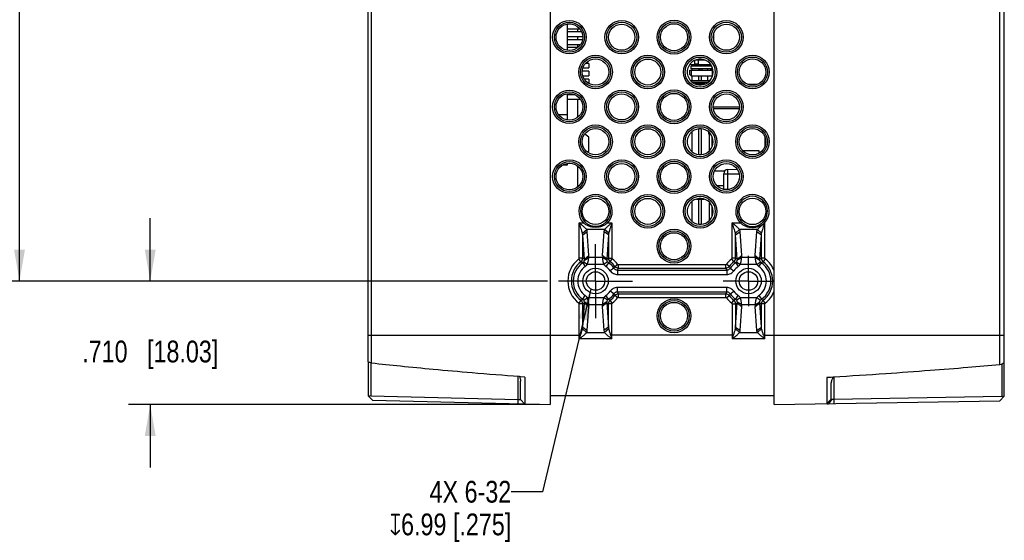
# Model space of a CAD drawing. Header units: inches. Extents: x 0 to 34, y 0 to 22.
# Tile 3 of 121: x 4.8 to 10.4, y 3.6 to 6.6. Entities that reach past the tile are written whole.
import ezdxf

# ---------------------------------------------------------------- set-up
doc = ezdxf.new("R2010")
doc.units = ezdxf.units.IN
doc.header["$LTSCALE"] = 1.87
doc.header["$MEASUREMENT"] = 0
doc.linetypes.add('CENTER', pattern=[0.6, 0.375, -0.075, 0.075, -0.075])
doc.layers.get('0').update_dxf_attribs({"linetype": 'CONTINUOUS'})
for name, color, linetype in [('02___PRT_ALL_AXES', 7, 'CONTINUOUS'), ('5_ALL_CURVES', 7, 'CONTINUOUS'), ('DEFAULT_1', 7, 'CENTER'), ('DETAIL', 7, 'CONTINUOUS'), ('DIMENSIONS', 7, 'CONTINUOUS')]:
    doc.layers.add(name, color=color, linetype=linetype)
doc.styles.get("Standard").update_dxf_attribs({"font": 'txt', "width": 0.8})
doc.dimstyles.new('DIMSTYLE_1', dxfattribs={"dimtxt": 0.125, "dimasz": 0.18, "dimexe": 0.125, "dimexo": 0.0625, "dimgap": 0.0625, "dimtad": 0, "dimtih": 1, "dimtoh": 1, "dimdec": 3, "dimzin": 4, "dimdsep": 46, "dimtxsty": 'STANDARD', "dimblk": '_FILLED', "dimblk1": '_FILLED', "dimblk2": '_FILLED', "dimcen": 0.09, "dimadec": 0, "dimazin": 0, "dimtp": 0.001, "dimtm": 0.001, "dimtfac": 1, "dimtdec": 3, "dimtofl": 0, "dimtmove": 0, "dimatfit": 3, "dimldrblk": '_FILLED', "dimfxl": 1, "dimtolj": 1, "dimtzin": 4, "dimarcsym": 0})
doc.dimstyles.get("Standard").update_dxf_attribs({"dimtxt": 0.125, "dimasz": 0.18, "dimexe": 0.125, "dimexo": 0.0625, "dimgap": 0.09, "dimtad": 0, "dimtih": 1, "dimtoh": 1, "dimdec": 3, "dimzin": 4, "dimdsep": 46, "dimtxsty": 'STANDARD', "dimblk": '_FILLED', "dimblk1": '_FILLED', "dimblk2": '_FILLED', "dimcen": 0.09, "dimadec": 0, "dimazin": 0, "dimtol": 1, "dimtp": 0.01, "dimtm": 0.01, "dimtfac": 1, "dimtdec": 3, "dimtofl": 0, "dimtmove": 0, "dimatfit": 3, "dimldrblk": '_FILLED', "dimfxl": 1, "dimtolj": 1, "dimtzin": 4, "dimarcsym": 0})

# ---------------------------------------------------------------- blocks, each defined once
blk = doc.blocks.new('_FILLED')
at = {"color": 0, "linetype": 'BYBLOCK'}
blk.add_solid([(0, 0), (-1, 0.174), (-1, -0.174)], dxfattribs=at)
blk = doc.blocks.new('*D9')
at = {"layer": 'DIMENSIONS', "color": 2, "linetype": 'CONTINUOUS'}
for p, q in [((7.9171, 10.337), (4.6747, 10.337)), ((4.7997, 10.337), (4.7997, 7.862)), ((4.7997, 5.137), (4.7997, 7.612)), ((7.8297, 5.137), (4.6747, 5.137))]:
    blk.add_line(p, q, dxfattribs=at)
at = {"layer": 'DIMENSIONS', "color": 2, "linetype": 'CONTINUOUS', "xscale": 0.18, "yscale": 0.18, "zscale": 0.18}
for p, rotation in [((4.7997, 10.337), 90), ((4.7997, 5.137), 270)]:
    blk.add_blockref('_FILLED', p, dxfattribs=dict(at, rotation=rotation))
at = {"layer": 'DIMENSIONS', "color": 2, "linetype": 'CONTINUOUS', "insert": (4.7997, 7.7995), "char_height": 0.125, "width": 1.425, "attachment_point": 2, "line_spacing_factor": 0.9}
blk.add_mtext('5.200{\\Ftxt.shx;\\W1.000000;\\H0.125000; }[132.08]', dxfattribs=at)
blk = doc.blocks.new('*D10')
at = {"layer": 'DIMENSIONS', "color": 2, "linetype": 'CONTINUOUS'}
for p, q in [((5.5497, 5.137), (5.5497, 5.497)), ((7.8297, 5.137), (5.4247, 5.137)), ((7.7822, 4.427), (5.4247, 4.427)), ((5.5497, 4.427), (5.5497, 4.067))]:
    blk.add_line(p, q, dxfattribs=at)
at = {"layer": 'DIMENSIONS', "color": 2, "linetype": 'CONTINUOUS', "xscale": 0.18, "yscale": 0.18, "zscale": 0.18}
for p, rotation in [((5.5497, 5.137), 270), ((5.5497, 4.427), 90)]:
    blk.add_blockref('_FILLED', p, dxfattribs=dict(at, rotation=rotation))
at = {"layer": 'DIMENSIONS', "color": 2, "linetype": 'CONTINUOUS', "insert": (5.5497, 4.7948), "char_height": 0.125, "width": 1.225, "attachment_point": 2, "line_spacing_factor": 0.9}
blk.add_mtext('.710{\\Ftxt.shx;\\W1.000000;\\H0.125000; }[18.03]', dxfattribs=at)

msp = doc.modelspace()

# ---------------------------------------------------------------- linework, layer by layer
at = {"color": 7, "linetype": 'CONTINUOUS'}
for p, q in [((7.8447, 11.277), (7.8447, 4.427)), ((9.1297, 4.427), (9.1297, 11.277)), ((10.4497, 4.4751), (10.4497, 11.229)), ((6.7997, 4.6736), (6.7997, 11.0305)), ((6.8193, 4.6649), (6.8193, 11.0391)), ((10.4247, 4.6563), (10.4247, 11.0478)), ((7.964, 6.612), (7.9411, 6.612)), ((7.9411, 6.6114), (7.9411, 6.4627)), ((7.9411, 6.586), (8.0119, 6.586)), ((8.0238, 6.567), (7.9411, 6.567)), ((8.0031, 6.567), (8.0031, 6.586)), ((8.7837, 6.5171), (8.7837, 6.557)), ((7.9411, 6.541), (8.0299, 6.541)), ((8.0292, 6.522), (7.9411, 6.522)), ((8.0031, 6.522), (8.0031, 6.541)), ((7.9411, 6.496), (8.0185, 6.496)), ((8.0014, 6.477), (7.9411, 6.477)), ((8.0031, 6.478), (8.0031, 6.496)), ((8.0661, 6.387), (8.0487, 6.387)), ((8.0661, 6.387), (8.0661, 6.361)), ((8.6747, 6.3831), (8.6747, 6.4037)), ((8.7325, 6.4055), (8.6781, 6.4055)), ((8.6947, 6.3831), (8.6947, 6.4055)), ((8.0661, 6.342), (8.0296, 6.342)), ((8.0336, 6.361), (8.0661, 6.361)), ((8.0661, 6.342), (8.0661, 6.316)), ((8.7662, 6.378), (8.6447, 6.378)), ((8.6447, 6.348), (8.7697, 6.348)), ((8.6447, 6.323), (8.6447, 6.348)), ((8.7707, 6.3705), (8.6537, 6.3705)), ((8.6537, 6.3555), (8.6537, 6.3705)), ((8.7762, 6.3555), (8.6537, 6.3555)), ((8.6547, 6.3297), (8.6547, 6.348)), ((8.6547, 6.313), (8.6547, 6.3297)), ((8.6591, 6.3705), (8.6591, 6.378)), ((8.6591, 6.348), (8.6591, 6.3555)), ((8.6947, 6.3831), (8.6747, 6.3831)), ((8.6975, 6.3705), (8.6975, 6.378)), ((8.6975, 6.348), (8.6975, 6.3555)), ((8.7047, 6.348), (8.7047, 6.3555)), ((8.7117, 6.3705), (8.7117, 6.378)), ((8.7147, 6.3555), (8.7147, 6.348)), ((8.721, 6.3723), (8.7171, 6.3706)), ((8.7394, 6.378), (8.7282, 6.3762)), ((8.7467, 6.3779), (8.7378, 6.3764)), ((8.7497, 6.3705), (8.7497, 6.378)), ((8.7497, 6.348), (8.7497, 6.3555)), ((8.7638, 6.378), (8.7638, 6.3705)), ((8.7638, 6.3555), (8.7638, 6.348)), ((8.7697, 6.3733), (8.7697, 6.3705)), ((8.7697, 6.3555), (8.7697, 6.348)), ((8.0325, 6.316), (8.0661, 6.316)), ((8.0661, 6.297), (8.0403, 6.297)), ((8.0661, 6.297), (8.0661, 6.271)), ((8.6447, 6.323), (8.6547, 6.313)), ((8.6507, 6.288), (8.7595, 6.288)), ((8.7742, 6.313), (8.6548, 6.313)), ((8.6591, 6.288), (8.6591, 6.313)), ((8.7474, 6.277), (8.6627, 6.277)), ((8.6975, 6.288), (8.6975, 6.313)), ((8.7117, 6.288), (8.7117, 6.313)), ((8.7497, 6.288), (8.7497, 6.313)), ((8.7343, 6.2695), (8.6763, 6.2695)), ((8.6975, 6.2629), (8.6975, 6.2695)), ((8.7117, 6.2629), (8.7117, 6.2695)), ((9.0325, 6.266), (8.9778, 6.266)), ((7.9411, 6.2114), (7.9411, 6.0627)), ((7.9842, 6.207), (7.9411, 6.207)), ((7.9411, 6.181), (8.016, 6.181)), ((8.0031, 6.078), (8.0031, 6.181)), ((8.7812, 6.137), (8.9294, 6.137)), ((8.7812, 6.127), (8.9294, 6.127)), ((7.8918, 6.094), (7.9411, 6.094)), ((8.6591, 5.879), (8.6591, 5.9951)), ((8.6975, 5.8629), (8.6975, 6.0112)), ((8.7117, 5.8629), (8.7117, 6.0112)), ((8.7541, 5.9798), (8.7541, 5.9925)), ((8.0661, 5.9635), (8.0424, 5.9795)), ((8.0661, 5.8825), (8.0661, 5.9635)), ((8.7648, 5.9798), (8.7541, 5.9798)), ((8.7587, 5.8872), (8.7587, 5.9798)), ((8.7737, 5.9118), (8.7737, 5.9623)), ((9.0757, 5.9633), (9.0757, 5.9108)), ((8.0661, 5.8825), (8.0583, 5.8773)), ((8.9498, 5.8861), (9.0415, 5.8861)), ((9.0415, 5.8861), (9.0415, 5.8711)), ((7.9411, 5.802), (7.916, 5.802)), ((7.9411, 5.8114), (7.9411, 5.802)), ((8.0031, 5.678), (8.0031, 5.796)), ((8.845, 5.768), (8.7877, 5.768)), ((8.8639, 5.7782), (8.916, 5.78)), ((8.8639, 5.6618), (8.8639, 5.7782)), ((8.8397, 5.6646), (8.8397, 5.7532)), ((8.8397, 5.7524), (8.9285, 5.7524)), ((8.8013, 5.6861), (8.8397, 5.6861)), ((8.6591, 5.479), (8.6591, 5.5951)), ((8.6829, 5.6074), (8.7273, 5.6074)), ((8.6975, 5.4629), (8.6975, 5.6074)), ((8.7117, 5.4629), (8.7117, 5.6074)), ((8.7587, 5.4872), (8.7587, 5.5869)), ((8.7737, 5.5118), (8.7737, 5.568)), ((8.0108, 5.4718), (8.034, 5.4718)), ((8.0108, 5.2678), (8.0108, 5.4718)), ((8.0295, 5.4115), (8.0537, 5.432)), ((8.034, 5.4718), (8.0413, 5.4786)), ((8.1558, 5.432), (8.0537, 5.432)), ((8.18, 5.4115), (8.1558, 5.432)), ((8.1755, 5.4718), (8.1682, 5.4786)), ((8.1755, 5.4718), (8.1987, 5.4718)), ((8.1987, 5.4718), (8.1987, 5.2678)), ((8.8883, 5.4718), (8.934, 5.4718)), ((8.8883, 5.2678), (8.8883, 5.4718)), ((8.907, 5.4115), (8.9312, 5.432)), ((9.0333, 5.432), (8.9312, 5.432)), ((8.9413, 5.4786), (8.934, 5.4718)), ((9.0333, 5.432), (9.0575, 5.4115)), ((9.0689, 5.4793), (9.0762, 5.4727)), ((9.0762, 5.2678), (9.0762, 5.4727)), ((8.0307, 5.4013), (8.0565, 5.4218)), ((8.0403, 5.2629), (8.0307, 5.4013)), ((8.0307, 5.2678), (8.0307, 5.4013)), ((8.066, 5.2835), (8.0565, 5.4218)), ((8.153, 5.4218), (8.1434, 5.2835)), ((8.1787, 5.4013), (8.153, 5.4218)), ((8.1787, 5.4013), (8.1692, 5.2629)), ((8.1787, 5.4013), (8.1787, 5.2678)), ((8.9082, 5.4013), (8.934, 5.4218)), ((8.9178, 5.2629), (8.9082, 5.4013)), ((8.9082, 5.2678), (8.9082, 5.4013)), ((8.9435, 5.2835), (8.934, 5.4218)), ((9.0209, 5.2835), (9.0305, 5.4218)), ((9.0305, 5.4218), (9.0562, 5.4013)), ((9.0467, 5.2629), (9.0562, 5.4013)), ((9.0562, 5.2678), (9.0562, 5.4013)), ((8.0208, 5.2479), (8.0088, 5.2638)), ((8.0307, 5.2678), (8.0108, 5.2678)), ((8.0403, 5.2629), (8.066, 5.2835)), ((8.0405, 5.2571), (8.0656, 5.2721)), ((8.1439, 5.2721), (8.0656, 5.2721)), ((8.1692, 5.2629), (8.1434, 5.2835)), ((8.169, 5.2571), (8.1439, 5.2721)), ((8.1787, 5.2678), (8.1987, 5.2678)), ((8.1886, 5.2479), (8.2007, 5.2638)), ((8.8983, 5.2479), (8.8863, 5.2638)), ((8.9082, 5.2678), (8.8883, 5.2678)), ((8.9178, 5.2629), (8.9435, 5.2835)), ((8.918, 5.2571), (8.9431, 5.2721)), ((9.0214, 5.2721), (8.9431, 5.2721)), ((9.0209, 5.2835), (9.0467, 5.2629)), ((9.0214, 5.2721), (9.0465, 5.2571)), ((9.0762, 5.2678), (9.0562, 5.2678)), ((9.0782, 5.2638), (9.0661, 5.2479)), ((8.031, 5.2419), (8.0458, 5.2208)), ((8.0367, 5.2475), (8.0575, 5.2322)), ((8.152, 5.2322), (8.0575, 5.2322)), ((8.1728, 5.2475), (8.152, 5.2322)), ((8.1785, 5.2419), (8.1637, 5.2208)), ((8.2096, 5.2108), (8.1885, 5.196)), ((8.2156, 5.2209), (8.2315, 5.233)), ((8.23, 5.2002), (8.857, 5.2002)), ((8.23, 5.2002), (8.23, 5.1745)), ((8.2355, 5.231), (8.8515, 5.231)), ((8.2355, 5.2111), (8.2355, 5.231)), ((8.2355, 5.2111), (8.8515, 5.2111)), ((8.8515, 5.2111), (8.8515, 5.231)), ((8.8714, 5.2209), (8.8555, 5.233)), ((8.857, 5.2002), (8.857, 5.1745)), ((8.8774, 5.2108), (8.8985, 5.196)), ((8.9085, 5.2419), (8.9233, 5.2208)), ((8.9142, 5.2475), (8.935, 5.2322)), ((9.0295, 5.2322), (8.935, 5.2322)), ((9.0295, 5.2322), (9.0503, 5.2475)), ((9.0412, 5.2208), (9.056, 5.2419)), ((8.23, 5.1745), (8.857, 5.1745)), ((8.857, 5.0996), (8.23, 5.0996)), ((8.23, 5.0739), (8.23, 5.0996)), ((8.857, 5.0739), (8.857, 5.0996)), ((8.031, 5.0322), (8.0458, 5.0533)), ((8.0367, 5.0266), (8.0575, 5.0418)), ((8.0575, 5.0418), (8.152, 5.0418)), ((8.1728, 5.0266), (8.152, 5.0418)), ((8.1785, 5.0322), (8.1637, 5.0533)), ((8.2096, 5.0633), (8.1885, 5.0781)), ((8.2315, 5.0411), (8.2156, 5.0531)), ((8.857, 5.0739), (8.23, 5.0739)), ((8.2355, 5.063), (8.8515, 5.063)), ((8.2355, 5.0431), (8.2355, 5.063)), ((8.2355, 5.0431), (8.8515, 5.0431)), ((8.8515, 5.0431), (8.8515, 5.063)), ((8.8555, 5.0411), (8.8714, 5.0531)), ((8.8774, 5.0633), (8.8985, 5.0781)), ((8.9085, 5.0322), (8.9233, 5.0533)), ((8.9142, 5.0266), (8.935, 5.0418)), ((8.935, 5.0418), (9.0295, 5.0418)), ((9.0295, 5.0418), (9.0503, 5.0266)), ((9.0412, 5.0533), (9.056, 5.0322)), ((8.0208, 5.0262), (8.0088, 5.0103)), ((8.0307, 5.0063), (8.0108, 5.0063)), ((8.0108, 4.827), (8.0108, 5.0063)), ((8.0307, 4.8728), (8.0403, 5.0111)), ((8.0307, 4.8728), (8.0307, 5.0063)), ((8.0403, 5.0111), (8.066, 4.9906)), ((8.0405, 5.017), (8.0656, 5.002)), ((8.0565, 4.8523), (8.066, 4.9906)), ((8.0656, 5.002), (8.1439, 5.002)), ((8.1692, 5.0111), (8.1434, 4.9906)), ((8.1434, 4.9906), (8.153, 4.8523)), ((8.169, 5.017), (8.1439, 5.002)), ((8.1692, 5.0111), (8.1787, 4.8728)), ((8.1987, 5.0063), (8.1787, 5.0063)), ((8.1787, 4.8728), (8.1787, 5.0063)), ((8.2007, 5.0103), (8.1886, 5.0262)), ((8.1987, 4.827), (8.1987, 5.0063)), ((8.8863, 5.0103), (8.8983, 5.0262)), ((8.8883, 5.0063), (8.9082, 5.0063)), ((8.8883, 5.0063), (8.8883, 4.827)), ((8.9082, 4.8728), (8.9178, 5.0111)), ((8.9082, 5.0063), (8.9082, 4.8728)), ((8.9178, 5.0111), (8.9435, 4.9906)), ((8.918, 5.017), (8.9431, 5.002)), ((8.934, 4.8523), (8.9435, 4.9906)), ((8.9431, 5.002), (9.0214, 5.002)), ((9.0209, 4.9906), (9.0467, 5.0111)), ((9.0305, 4.8523), (9.0209, 4.9906)), ((9.0214, 5.002), (9.0465, 5.017)), ((9.0562, 4.8728), (9.0467, 5.0111)), ((9.0762, 5.0063), (9.0562, 5.0063)), ((9.0562, 4.8728), (9.0562, 5.0063)), ((9.0782, 5.0103), (9.0661, 5.0262)), ((9.0762, 4.827), (9.0762, 5.0063)), ((8.0294, 4.862), (8.0534, 4.8414)), ((8.0307, 4.8728), (8.0565, 4.8523)), ((8.1787, 4.8728), (8.153, 4.8523)), ((8.1801, 4.862), (8.1561, 4.8414)), ((8.9069, 4.862), (8.9309, 4.8414)), ((8.9082, 4.8728), (8.934, 4.8523)), ((9.0305, 4.8523), (9.0562, 4.8728)), ((9.0336, 4.8414), (9.0576, 4.862)), ((6.7997, 4.827), (8.0185, 4.827)), ((8.0107, 4.8048), (8.0108, 4.827)), ((8.0139, 4.8094), (8.0107, 4.8048)), ((8.1988, 4.8048), (8.0107, 4.8048)), ((8.0534, 4.8414), (8.1561, 4.8414)), ((8.896, 4.827), (8.191, 4.827)), ((8.1988, 4.8048), (8.1956, 4.8094)), ((8.1988, 4.8048), (8.1987, 4.827)), ((8.8883, 4.827), (8.8882, 4.8048)), ((8.8914, 4.8094), (8.8882, 4.8048)), ((9.0763, 4.8048), (8.8882, 4.8048)), ((8.9309, 4.8414), (9.0336, 4.8414)), ((9.0685, 4.827), (10.4497, 4.827)), ((9.0763, 4.8048), (9.0731, 4.8094)), ((9.0763, 4.8048), (9.0762, 4.827)), ((6.7997, 4.6715), (6.7997, 4.4776)), ((6.8144, 4.6666), (6.8144, 4.4778)), ((10.4351, 4.6597), (10.4351, 4.4753)), ((7.6601, 4.4316), (7.6601, 4.5885)), ((7.6747, 4.5874), (7.668, 4.5879)), ((7.6997, 4.5855), (7.6747, 4.5874)), ((7.6997, 4.5855), (7.6997, 4.4306)), ((9.4572, 4.5837), (9.4322, 4.5821)), ((9.4322, 4.5821), (9.4322, 4.4333)), ((9.4684, 4.5844), (9.4572, 4.5837)), ((9.4719, 4.5847), (9.4719, 4.4585)), ((7.6747, 4.4562), (7.6747, 4.5623)), ((9.4572, 4.4587), (9.4572, 4.551)), ((6.7997, 4.4776), (6.8247, 4.452)), ((6.8144, 4.4778), (7.6601, 4.4572)), ((9.1297, 4.477), (7.8447, 4.477)), ((9.4719, 4.4585), (10.4351, 4.4753)), ((10.4247, 4.4496), (10.4497, 4.4751)), ((6.8247, 4.452), (7.8447, 4.427)), ((7.6601, 4.4572), (7.6747, 4.4562)), ((7.6747, 4.4562), (7.6997, 4.4306)), ((9.1297, 4.427), (10.4247, 4.4496)), ((9.4572, 4.4587), (9.4322, 4.4333)), ((9.4606, 4.4579), (9.4414, 4.4325)), ((9.4606, 4.4579), (9.4675, 4.4582)), ((9.4675, 4.4582), (9.4719, 4.4585)), ((9.4719, 4.4585), (9.4717, 4.433))]:
    msp.add_line(p, q, dxfattribs=at)
for centre, radius in [((7.9547, 6.537), 0.0962), ((7.9547, 6.537), 0.0863), ((8.2547, 6.537), 0.0962), ((8.2547, 6.537), 0.0863), ((8.5547, 6.537), 0.0975), ((8.5547, 6.537), 0.0875), ((8.5547, 6.537), 0.0775), ((8.8547, 6.537), 0.0962), ((8.8547, 6.537), 0.0863), ((8.1047, 6.337), 0.0962), ((8.1047, 6.337), 0.0863), ((8.4047, 6.337), 0.0962), ((8.4047, 6.337), 0.0863), ((8.7047, 6.337), 0.0962), ((8.7047, 6.337), 0.0863), ((9.0047, 6.337), 0.0962), ((9.0047, 6.337), 0.0863), ((7.9547, 6.137), 0.0962), ((7.9547, 6.137), 0.0863), ((8.2547, 6.137), 0.0962), ((8.2547, 6.137), 0.0863), ((8.5547, 6.137), 0.0975), ((8.5547, 6.137), 0.0875), ((8.5547, 6.137), 0.0775), ((8.8547, 6.137), 0.0962), ((8.8547, 6.137), 0.0863), ((8.1047, 5.937), 0.0962), ((8.1047, 5.937), 0.0863), ((8.4047, 5.937), 0.0962), ((8.4047, 5.937), 0.0863), ((8.7047, 5.937), 0.0962), ((8.7047, 5.937), 0.0863), ((9.0047, 5.937), 0.0962), ((9.0047, 5.937), 0.0863), ((7.9547, 5.737), 0.0962), ((7.9547, 5.737), 0.0863), ((8.2547, 5.737), 0.0962), ((8.2547, 5.737), 0.0863), ((8.5547, 5.737), 0.0975), ((8.5547, 5.737), 0.0875), ((8.8547, 5.737), 0.0962), ((8.8547, 5.737), 0.0863), ((8.5547, 5.737), 0.0775), ((8.4047, 5.537), 0.0962), ((8.4047, 5.537), 0.0863), ((8.7047, 5.537), 0.0962), ((8.7047, 5.537), 0.0863), ((8.5547, 5.337), 0.0975), ((8.5547, 5.337), 0.0875), ((8.5547, 5.337), 0.0775), ((8.1047, 5.137), 0.0732), ((8.9822, 5.137), 0.0732), ((8.1047, 5.137), 0.0532), ((8.9822, 5.137), 0.0532), ((8.5547, 4.937), 0.0975), ((8.5547, 4.937), 0.0875), ((8.5547, 4.937), 0.0775)]:
    msp.add_circle(centre, radius, dxfattribs=at)
for centre, radius, start, end in [((8.7256, 6.3292), 0.0454, 108.1718, 108.9907), ((8.7697, 6.363), 0.015, 270, 304.7102), ((8.8647, 5.7532), 0.025, 92, 180), ((8.1047, 5.537), 0.0962, 317.3287, 222.6713), ((8.1047, 5.537), 0.0863, 317.3287, 222.6713), ((9.0047, 5.537), 0.0962, 317.9947, 222.6713), ((9.0047, 5.537), 0.0863, 317.9749, 222.6713), ((8.1047, 5.137), 0.159, 127.1276, 232.8724), ((8.0058, 5.2678), 0.00499, 307.123, 0.0046), ((8.0057, 5.2678), 0.025, 307.1927, 359.9349), ((7.7148, 4.6322), 0.7098, 62.7039, 63.5669), ((8.1973, 5.2798), 0.0539, 176.0341, 188.2172), ((8.4899, 4.6416), 0.6992, 116.4265, 117.3026), ((8.2038, 5.2678), 0.025, 180.0651, 232.8073), ((8.2037, 5.2678), 0.00499, 179.9954, 232.877), ((8.1047, 5.137), 0.159, 37.1276, 52.8724), ((8.9822, 5.137), 0.159, 127.1276, 142.8724), ((8.8833, 5.2678), 0.00499, 307.123, 0.0046), ((8.8832, 5.2678), 0.025, 307.1927, 359.9349), ((8.5923, 4.6322), 0.7098, 62.7039, 63.5669), ((9.3674, 4.6416), 0.6992, 116.4265, 117.3026), ((9.0813, 5.2678), 0.025, 180.0652, 232.8072), ((9.0812, 5.2678), 0.00499, 179.9955, 232.8769), ((8.9822, 5.137), 0.159, 21.5381, 52.8724), ((8.1047, 5.137), 0.139, 127.1276, 232.8724), ((8.1047, 5.137), 0.1282, 125.1393, 234.8607), ((8.1047, 5.137), 0.1024, 125.1393, 234.8607), ((7.7705, 4.8145), 0.5004, 58.6409, 59.9892), ((8.0167, 5.2622), 0.0249, 305.0452, 323.6659), ((8.0166, 5.2623), 0.0507, 305.1327, 323.7), ((8.1929, 5.2623), 0.0507, 216.3, 234.8673), ((8.1047, 5.137), 0.1024, 35.1393, 54.8607), ((8.1928, 5.2622), 0.0249, 216.3341, 234.9548), ((8.4338, 4.8231), 0.4904, 119.997, 121.3729), ((8.1047, 5.137), 0.1282, 35.1393, 54.8607), ((8.1047, 5.137), 0.139, 37.1276, 52.8724), ((7.7822, 5.4712), 0.5004, 328.6409, 329.9892), ((8.2355, 5.2361), 0.025, 217.1927, 269.9349), ((7.6032, 5.5254), 0.7061, 332.5825, 333.5679), ((8.2355, 5.236), 0.00499, 217.123, 270.0046), ((8.8515, 5.236), 0.00499, 269.9954, 322.877), ((8.8515, 5.2361), 0.025, 270.0651, 322.8073), ((9.4732, 5.52), 0.6942, 206.4236, 207.4259), ((8.9822, 5.137), 0.139, 127.1276, 142.8724), ((9.2962, 5.4661), 0.4904, 209.997, 211.3728), ((8.9822, 5.137), 0.1282, 125.1393, 144.8607), ((8.648, 4.8145), 0.5004, 58.6409, 59.9892), ((8.9822, 5.137), 0.1024, 125.1393, 144.8607), ((8.8942, 5.2622), 0.0249, 305.0452, 323.6659), ((8.8941, 5.2623), 0.0507, 305.1327, 323.7), ((9.0704, 5.2623), 0.0507, 216.3, 234.8673), ((8.9822, 5.137), 0.1024, 305.1393, 54.8607), ((9.0703, 5.2622), 0.0249, 216.3341, 234.9548), ((9.3113, 4.8231), 0.4904, 119.997, 121.3729), ((8.9822, 5.137), 0.1282, 305.1393, 54.8607), ((8.9822, 5.137), 0.139, 307.1276, 52.8724), ((7.7756, 5.451), 0.4904, 299.997, 301.3729), ((8.0167, 5.0118), 0.0249, 36.3341, 54.9548), ((8.0166, 5.0118), 0.0507, 36.3, 54.8673), ((8.1929, 5.0118), 0.0507, 125.1327, 143.7), ((8.1047, 5.137), 0.1024, 305.1393, 324.8607), ((8.1928, 5.0118), 0.0249, 125.0452, 143.6659), ((8.1047, 5.137), 0.1282, 305.1393, 324.8607), ((8.4389, 5.4595), 0.5004, 238.6409, 239.9892), ((8.1047, 5.137), 0.139, 307.1276, 322.8724), ((8.1047, 5.137), 0.159, 307.1276, 322.8724), ((7.7908, 4.8079), 0.4904, 29.997, 31.3729), ((8.2355, 5.038), 0.025, 90.0652, 142.8072), ((7.6138, 4.7541), 0.6941, 26.4236, 27.426), ((8.2355, 5.0381), 0.00499, 89.9955, 142.8769), ((9.4838, 4.7487), 0.7061, 152.5825, 153.5679), ((8.8515, 5.038), 0.025, 37.1927, 89.9349), ((8.8515, 5.0381), 0.00499, 37.1231, 90.0045), ((8.9822, 5.137), 0.159, 217.1276, 232.8724), ((9.3047, 4.8028), 0.5004, 148.6409, 149.9892), ((8.9822, 5.137), 0.139, 217.1276, 232.8724), ((8.9822, 5.137), 0.1282, 215.1393, 234.8607), ((8.6531, 5.451), 0.4904, 299.997, 301.3729), ((8.9822, 5.137), 0.1024, 215.1393, 234.8607), ((8.8942, 5.0118), 0.0249, 36.3341, 54.9548), ((8.8941, 5.0118), 0.0507, 36.3, 54.8673), ((9.0704, 5.0118), 0.0507, 125.1327, 143.7), ((9.0703, 5.0118), 0.0249, 125.0452, 143.6659), ((9.3164, 5.4595), 0.5004, 238.6409, 239.9892), ((8.9822, 5.137), 0.159, 307.1276, 338.4587), ((8.0058, 5.0063), 0.00499, 359.9954, 52.877), ((8.0057, 5.0063), 0.025, 0.0651, 52.8073), ((7.7195, 5.6325), 0.6992, 296.4265, 297.3026), ((8.0122, 4.9943), 0.0539, 356.0341, 8.2172), ((8.4947, 5.6419), 0.7097, 242.7039, 243.567), ((8.2038, 5.0063), 0.025, 127.1927, 179.9349), ((8.2037, 5.0063), 0.00499, 127.1231, 180.0045), ((8.8833, 5.0063), 0.00499, 359.9955, 52.8769), ((8.8832, 5.0063), 0.025, 0.0652, 52.8072), ((8.5971, 5.6325), 0.6992, 296.4265, 297.3026), ((8.8897, 4.9943), 0.0539, 356.0341, 8.2172), ((9.0748, 4.9943), 0.0539, 171.7828, 183.9659), ((9.3722, 5.6419), 0.7097, 242.7039, 243.567), ((9.0813, 5.0063), 0.025, 127.1927, 179.9349), ((9.0812, 5.0063), 0.00499, 127.1231, 180.0045), ((6.8917, 4.6736), 0.0919, 180.0116, 181.2895), ((4.9889, -0.7128), 5.6807, 71.2036, 71.4111), ((12.517, -1.6581), 6.652, 108.10566, 108.33232)]:
    msp.add_arc(centre, radius, start, end, dxfattribs=at)
for centre, major_axis, ratio in [((7.9544, 6.537), (0.0767, 0), 0.999988), ((8.2544, 6.537), (0.0752, 0), 0.999988), ((8.8553, 6.537), (0.0752, 0), 0.999973), ((8.1044, 6.337), (0.0759, 0), 0.999988), ((8.4044, 6.337), (0.0745, 0), 0.999988), ((9.0053, 6.337), (0.0763, 0), 0.999973), ((7.9544, 6.137), (0.0767, 0), 0.999988), ((8.2544, 6.137), (0.0752, 0), 0.999988), ((8.8553, 6.137), (0.0752, 0), 0.999973), ((8.1044, 5.937), (0.0759, 0), 0.999988), ((8.4044, 5.937), (0.0745, 0), 0.999988), ((9.0053, 5.937), (0.0763, 0), 0.999973), ((7.9544, 5.737), (0.0767, 0), 0.999988), ((8.2544, 5.737), (0.0752, 0), 0.999988), ((8.8553, 5.737), (0.0752, 0), 0.999973), ((8.1044, 5.537), (0.0759, 0), 0.999988), ((8.4044, 5.537), (0.0745, 0), 0.999988), ((9.0053, 5.537), (0.0763, 0), 0.999973)]:
    msp.add_ellipse(centre, major_axis=major_axis, ratio=ratio, dxfattribs=at)
for centre, major_axis, ratio, start_param, end_param in [((8.7053, 6.337), (0.0741, 0), 0.999973, -2.242968, 2.242968), ((8.5997, 6.363), (0.0732, 0.0295), 0.55105, -0.327256, -0.218751), ((8.7053, 5.937), (0.0741, 0), 0.999973, -2.242968, 2.242968), ((8.7053, 5.537), (0.0741, 0), 0.999973, -2.242968, 2.242968), ((6.8147, 4.4628), (-0.0107, 0.011), 0.952301, -0.773181, 0.029147), ((10.4347, 4.4603), (0.0107, 0.0109), 0.958974, -0.020674, 0.773181)]:
    msp.add_ellipse(centre, major_axis=major_axis, ratio=ratio, start_param=start_param, end_param=end_param, dxfattribs=at)
for points, knots in [([(8.6591, 6.279), (8.6548, 6.2825), (8.6471, 6.2904), (8.6386, 6.3047), (8.6334, 6.3205), (8.6317, 6.337), (8.6334, 6.3536), (8.6386, 6.3694), (8.6471, 6.3837), (8.6548, 6.3916), (8.6591, 6.395)], [0, 0, 0, 0, 0.125416, 0.24938, 0.37387, 0.5, 0.62613, 0.75062, 0.874584, 1, 1, 1, 1]), ([(8.7282, 6.3762), (8.725, 6.3756), (8.7205, 6.3747), (8.7149, 6.3734), (8.7125, 6.3727), (8.7115, 6.3723)], [0, 0, 0, 0, 0.568686, 0.801768, 1, 1, 1, 1]), ([(8.7378, 6.3764), (8.7345, 6.3758), (8.73, 6.3749), (8.7245, 6.3734), (8.7221, 6.3727), (8.721, 6.3723)], [0, 0, 0, 0, 0.570352, 0.802994, 1, 1, 1, 1]), ([(8.6591, 5.879), (8.6548, 5.8825), (8.6471, 5.8904), (8.6386, 5.9047), (8.6334, 5.9205), (8.6317, 5.937), (8.6334, 5.9536), (8.6386, 5.9694), (8.6471, 5.9837), (8.6548, 5.9916), (8.6591, 5.995)], [0, 0, 0, 0, 0.125416, 0.24938, 0.37387, 0.5, 0.62613, 0.75062, 0.874584, 1, 1, 1, 1]), ([(8.6591, 5.479), (8.6548, 5.4825), (8.6471, 5.4904), (8.6386, 5.5047), (8.6334, 5.5205), (8.6317, 5.537), (8.6334, 5.5536), (8.6386, 5.5694), (8.6471, 5.5837), (8.6548, 5.5916), (8.6591, 5.595)], [0, 0, 0, 0, 0.125417, 0.249384, 0.373866, 0.499989, 0.626125, 0.750615, 0.874583, 1, 1, 1, 1]), ([(8.0295, 5.4115), (8.029, 5.4139), (8.0278, 5.4187), (8.025, 5.4286), (8.0211, 5.4412), (8.016, 5.4565), (8.0125, 5.4667), (8.0108, 5.4718)], [0, 0, 0, 0, 0.116079, 0.237214, 0.4873, 0.742636, 1, 1, 1, 1]), ([(8.0537, 5.432), (8.0525, 5.4336), (8.0498, 5.4368), (8.0451, 5.4416), (8.04, 5.4465), (8.0325, 5.4532), (8.0227, 5.4617), (8.0148, 5.4685), (8.0108, 5.4718)], [0, 0, 0, 0, 0.101753, 0.216415, 0.338918, 0.466577, 0.730627, 1, 1, 1, 1]), ([(8.1047, 5.4449), (8.0983, 5.4449), (8.0853, 5.4461), (8.0667, 5.4513), (8.0492, 5.4598), (8.0388, 5.4675), (8.034, 5.4718)], [0, 0, 0, 0, 0.251148, 0.500374, 0.74923, 1, 1, 1, 1]), ([(8.1047, 5.4494), (8.0987, 5.4494), (8.0897, 5.4505), (8.0782, 5.4538), (8.0672, 5.4583), (8.0543, 5.4661), (8.0454, 5.4741), (8.0413, 5.4786)], [0, 0, 0, 0, 0.251629, 0.376314, 0.500355, 0.748552, 1, 1, 1, 1]), ([(8.0565, 5.4218), (8.0564, 5.4235), (8.0558, 5.4271), (8.0545, 5.4304), (8.0537, 5.432)], [0, 0, 0, 0, 0.489292, 1, 1, 1, 1]), ([(8.1682, 5.4786), (8.1641, 5.4741), (8.1552, 5.4661), (8.1423, 5.4583), (8.1313, 5.4538), (8.1198, 5.4505), (8.1108, 5.4494), (8.1047, 5.4494)], [0, 0, 0, 0, 0.251382, 0.499613, 0.623674, 0.748369, 1, 1, 1, 1]), ([(8.1755, 5.4718), (8.1707, 5.4675), (8.1603, 5.4598), (8.1428, 5.4513), (8.1241, 5.4461), (8.1112, 5.4449), (8.1047, 5.4449)], [0, 0, 0, 0, 0.250717, 0.499598, 0.748847, 1, 1, 1, 1]), ([(8.1558, 5.432), (8.155, 5.4304), (8.1537, 5.4271), (8.1531, 5.4235), (8.153, 5.4218)], [0, 0, 0, 0, 0.510708, 1, 1, 1, 1]), ([(8.1987, 5.4718), (8.1967, 5.4702), (8.1926, 5.4668), (8.1867, 5.4617), (8.1808, 5.4565), (8.1751, 5.4515), (8.1695, 5.4465), (8.1644, 5.4416), (8.1598, 5.4368), (8.157, 5.4336), (8.1558, 5.432)], [0, 0, 0, 0, 0.134773, 0.269095, 0.402257, 0.53336, 0.660894, 0.783268, 0.897795, 1, 1, 1, 1]), ([(8.1987, 5.4718), (8.197, 5.4667), (8.1944, 5.459), (8.1909, 5.4488), (8.1884, 5.4411), (8.186, 5.4336), (8.183, 5.4237), (8.1809, 5.4164), (8.18, 5.4115)], [0, 0, 0, 0, 0.257267, 0.385358, 0.512668, 0.638642, 0.762665, 1, 1, 1, 1]), ([(8.907, 5.4115), (8.9065, 5.4139), (8.9053, 5.4187), (8.9025, 5.4286), (8.8986, 5.4412), (8.8935, 5.4565), (8.89, 5.4667), (8.8883, 5.4718)], [0, 0, 0, 0, 0.116086, 0.237211, 0.487299, 0.742635, 1, 1, 1, 1]), ([(8.9312, 5.432), (8.93, 5.4336), (8.9273, 5.4368), (8.9226, 5.4416), (8.9175, 5.4465), (8.91, 5.4532), (8.9002, 5.4617), (8.8923, 5.4685), (8.8883, 5.4718)], [0, 0, 0, 0, 0.101762, 0.216407, 0.33891, 0.466572, 0.730624, 1, 1, 1, 1]), ([(8.934, 5.4218), (8.9339, 5.4235), (8.9333, 5.4271), (8.932, 5.4304), (8.9312, 5.432)], [0, 0, 0, 0, 0.489292, 1, 1, 1, 1]), ([(8.934, 5.4718), (8.9388, 5.4675), (8.9492, 5.4598), (8.9667, 5.4513), (8.9854, 5.4461), (8.9983, 5.4449), (9.0047, 5.4449)], [0, 0, 0, 0, 0.250773, 0.499686, 0.748919, 1, 1, 1, 1]), ([(8.9413, 5.4786), (8.9454, 5.4741), (8.9543, 5.4661), (8.9672, 5.4583), (8.9782, 5.4538), (8.9897, 5.4505), (8.9987, 5.4494), (9.0047, 5.4494)], [0, 0, 0, 0, 0.251459, 0.499739, 0.623795, 0.748478, 1, 1, 1, 1]), ([(9.0047, 5.4494), (9.0108, 5.4494), (9.02, 5.4505), (9.0316, 5.4539), (9.0428, 5.4585), (9.0558, 5.4665), (9.0648, 5.4748), (9.0688, 5.4793)], [0, 0, 0, 0, 0.25144, 0.376095, 0.500135, 0.748464, 1, 1, 1, 1]), ([(9.0047, 5.4449), (9.0113, 5.4449), (9.0244, 5.4461), (9.0433, 5.4515), (9.058, 5.4587), (9.0674, 5.4652), (9.0725, 5.4693), (9.075, 5.4714), (9.0762, 5.4725)], [0, 0, 0, 0, 0.250955, 0.500077, 0.748933, 0.874198, 0.937064, 1, 1, 1, 1]), ([(9.0305, 5.4218), (9.0306, 5.4235), (9.0312, 5.4271), (9.0325, 5.4304), (9.0333, 5.432)], [0, 0, 0, 0, 0.489292, 1, 1, 1, 1]), ([(9.0333, 5.432), (9.0345, 5.4336), (9.0373, 5.4369), (9.0419, 5.4417), (9.0471, 5.4466), (9.0527, 5.4516), (9.0586, 5.4567), (9.0644, 5.4619), (9.0703, 5.4672), (9.0743, 5.4708), (9.0762, 5.4725)], [0, 0, 0, 0, 0.101741, 0.216432, 0.338978, 0.466649, 0.597577, 0.730697, 0.865103, 1, 1, 1, 1]), ([(9.0575, 5.4115), (9.058, 5.4139), (9.0592, 5.4187), (9.062, 5.4286), (9.0659, 5.4412), (9.071, 5.4565), (9.0745, 5.4667), (9.0762, 5.4718)], [0, 0, 0, 0, 0.116079, 0.237214, 0.487299, 0.742636, 1, 1, 1, 1]), ([(8.0307, 5.4013), (8.0307, 5.4038), (8.0303, 5.4073), (8.0297, 5.4107), (8.0295, 5.4115)], [0, 0, 0, 0, 0.749411, 1, 1, 1, 1]), ([(8.18, 5.4115), (8.1798, 5.4107), (8.1791, 5.4073), (8.1788, 5.4038), (8.1787, 5.4013)], [0, 0, 0, 0, 0.250589, 1, 1, 1, 1]), ([(8.9082, 5.4013), (8.9082, 5.4038), (8.9078, 5.4073), (8.9072, 5.4107), (8.907, 5.4115)], [0, 0, 0, 0, 0.749411, 1, 1, 1, 1]), ([(9.0562, 5.4013), (9.0563, 5.4038), (9.0566, 5.4073), (9.0573, 5.4107), (9.0575, 5.4115)], [0, 0, 0, 0, 0.749411, 1, 1, 1, 1]), ([(8.0367, 5.2475), (8.0379, 5.2491), (8.0396, 5.2522), (8.0404, 5.2557), (8.0405, 5.2571)], [0, 0, 0, 0, 0.580305, 1, 1, 1, 1]), ([(8.0405, 5.2571), (8.0406, 5.2586), (8.0406, 5.2605), (8.0403, 5.2625), (8.0403, 5.2629)], [0, 0, 0, 0, 0.749314, 1, 1, 1, 1]), ([(8.0575, 5.2322), (8.0588, 5.2359), (8.061, 5.2432), (8.0634, 5.2538), (8.0648, 5.2634), (8.0654, 5.2693), (8.0656, 5.2721)], [0, 0, 0, 0, 0.285639, 0.557464, 0.800162, 1, 1, 1, 1]), ([(8.0656, 5.2721), (8.0658, 5.273), (8.0662, 5.2768), (8.0662, 5.2806), (8.066, 5.2835)], [0, 0, 0, 0, 0.251727, 1, 1, 1, 1]), ([(8.1439, 5.2721), (8.1441, 5.2693), (8.1446, 5.2634), (8.1461, 5.2538), (8.1485, 5.2432), (8.1507, 5.2359), (8.152, 5.2322)], [0, 0, 0, 0, 0.199819, 0.442488, 0.714344, 1, 1, 1, 1]), ([(8.1692, 5.2629), (8.1691, 5.2625), (8.1689, 5.2605), (8.1689, 5.2586), (8.169, 5.2571)], [0, 0, 0, 0, 0.250686, 1, 1, 1, 1]), ([(8.169, 5.2571), (8.1691, 5.2565), (8.1693, 5.255), (8.1702, 5.2517), (8.1716, 5.2491), (8.1728, 5.2475)], [0, 0, 0, 0, 0.184356, 0.415575, 1, 1, 1, 1]), ([(8.9142, 5.2475), (8.9154, 5.2491), (8.9171, 5.2522), (8.9179, 5.2557), (8.918, 5.2571)], [0, 0, 0, 0, 0.580305, 1, 1, 1, 1]), ([(8.918, 5.2571), (8.9181, 5.2586), (8.9181, 5.2605), (8.9178, 5.2625), (8.9178, 5.2629)], [0, 0, 0, 0, 0.749314, 1, 1, 1, 1]), ([(8.935, 5.2322), (8.9363, 5.2359), (8.9385, 5.2432), (8.9409, 5.2538), (8.9423, 5.2634), (8.9429, 5.2693), (8.9431, 5.2721)], [0, 0, 0, 0, 0.285639, 0.557464, 0.800162, 1, 1, 1, 1]), ([(8.9431, 5.2721), (8.9433, 5.273), (8.9437, 5.2768), (8.9437, 5.2806), (8.9435, 5.2835)], [0, 0, 0, 0, 0.251727, 1, 1, 1, 1]), ([(9.0214, 5.2721), (9.0212, 5.273), (9.0208, 5.2768), (9.0207, 5.2806), (9.0209, 5.2835)], [0, 0, 0, 0, 0.251727, 1, 1, 1, 1]), ([(9.0295, 5.2322), (9.0283, 5.2359), (9.026, 5.2431), (9.0236, 5.2538), (9.0222, 5.2634), (9.0216, 5.2693), (9.0214, 5.2721)], [0, 0, 0, 0, 0.285459, 0.557168, 0.800034, 1, 1, 1, 1]), ([(9.0465, 5.2571), (9.0464, 5.2586), (9.0464, 5.2605), (9.0466, 5.2625), (9.0467, 5.2629)], [0, 0, 0, 0, 0.749314, 1, 1, 1, 1]), ([(9.0503, 5.2475), (9.0489, 5.2493), (9.0473, 5.2524), (9.0466, 5.2558), (9.0465, 5.2571)], [0, 0, 0, 0, 0.636146, 1, 1, 1, 1]), ([(8.2096, 5.2108), (8.2107, 5.2092), (8.2134, 5.2062), (8.2184, 5.2028), (8.224, 5.2007), (8.228, 5.2002), (8.23, 5.2002)], [0, 0, 0, 0, 0.249904, 0.500095, 0.750187, 1, 1, 1, 1]), ([(8.857, 5.2002), (8.859, 5.2002), (8.863, 5.2007), (8.8686, 5.2028), (8.8736, 5.2062), (8.8763, 5.2092), (8.8774, 5.2108)], [0, 0, 0, 0, 0.249895, 0.500075, 0.750178, 1, 1, 1, 1]), ([(8.1885, 5.196), (8.1907, 5.1926), (8.1964, 5.1864), (8.2068, 5.1796), (8.2182, 5.1753), (8.2261, 5.1743), (8.23, 5.1745)], [0, 0, 0, 0, 0.253373, 0.510645, 0.763052, 1, 1, 1, 1]), ([(8.857, 5.1745), (8.8611, 5.1743), (8.8693, 5.1754), (8.8809, 5.18), (8.891, 5.1868), (8.8964, 5.1928), (8.8985, 5.196)], [0, 0, 0, 0, 0.251571, 0.508478, 0.761511, 1, 1, 1, 1]), ([(8.23, 5.0996), (8.2259, 5.0998), (8.2176, 5.0987), (8.2061, 5.0941), (8.196, 5.0873), (8.1906, 5.0813), (8.1885, 5.0781)], [0, 0, 0, 0, 0.251571, 0.508478, 0.761511, 1, 1, 1, 1]), ([(8.8985, 5.0781), (8.8962, 5.0815), (8.8906, 5.0877), (8.8802, 5.0945), (8.8688, 5.0988), (8.8608, 5.0998), (8.857, 5.0996)], [0, 0, 0, 0, 0.253373, 0.510645, 0.763052, 1, 1, 1, 1]), ([(8.0656, 5.002), (8.0654, 5.0047), (8.0648, 5.0107), (8.0634, 5.0203), (8.061, 5.0309), (8.0588, 5.0382), (8.0575, 5.0418)], [0, 0, 0, 0, 0.199819, 0.442488, 0.714344, 1, 1, 1, 1]), ([(8.152, 5.0418), (8.1507, 5.0382), (8.1485, 5.0309), (8.1461, 5.0203), (8.1446, 5.0107), (8.1441, 5.0047), (8.1439, 5.002)], [0, 0, 0, 0, 0.285639, 0.557464, 0.800162, 1, 1, 1, 1]), ([(8.23, 5.0739), (8.228, 5.0739), (8.224, 5.0734), (8.2184, 5.0713), (8.2134, 5.0679), (8.2107, 5.0649), (8.2096, 5.0633)], [0, 0, 0, 0, 0.249895, 0.500076, 0.750178, 1, 1, 1, 1]), ([(8.8774, 5.0633), (8.8763, 5.0649), (8.8736, 5.0679), (8.8686, 5.0713), (8.863, 5.0734), (8.859, 5.0739), (8.857, 5.0739)], [0, 0, 0, 0, 0.249904, 0.500095, 0.750187, 1, 1, 1, 1]), ([(8.9431, 5.002), (8.9429, 5.0047), (8.9423, 5.0107), (8.9409, 5.0203), (8.9385, 5.0309), (8.9363, 5.0382), (8.935, 5.0418)], [0, 0, 0, 0, 0.199819, 0.442488, 0.714344, 1, 1, 1, 1]), ([(9.0214, 5.002), (9.0216, 5.0047), (9.0222, 5.0107), (9.0236, 5.0203), (9.026, 5.0309), (9.0282, 5.0382), (9.0295, 5.0418)], [0, 0, 0, 0, 0.199958, 0.442829, 0.714525, 1, 1, 1, 1]), ([(8.0405, 5.017), (8.0404, 5.0176), (8.0402, 5.0191), (8.0393, 5.0224), (8.0379, 5.025), (8.0367, 5.0266)], [0, 0, 0, 0, 0.184356, 0.415575, 1, 1, 1, 1]), ([(8.0403, 5.0111), (8.0403, 5.0116), (8.0406, 5.0136), (8.0406, 5.0155), (8.0405, 5.017)], [0, 0, 0, 0, 0.250686, 1, 1, 1, 1]), ([(8.1439, 5.002), (8.1437, 5.0011), (8.1433, 4.9973), (8.1432, 4.9934), (8.1434, 4.9906)], [0, 0, 0, 0, 0.251727, 1, 1, 1, 1]), ([(8.169, 5.017), (8.1689, 5.0155), (8.1689, 5.0136), (8.1691, 5.0116), (8.1692, 5.0111)], [0, 0, 0, 0, 0.749314, 1, 1, 1, 1]), ([(8.1728, 5.0266), (8.1716, 5.025), (8.1699, 5.0219), (8.1691, 5.0184), (8.169, 5.017)], [0, 0, 0, 0, 0.580305, 1, 1, 1, 1]), ([(8.918, 5.017), (8.9179, 5.0176), (8.9177, 5.0191), (8.9168, 5.0224), (8.9154, 5.025), (8.9142, 5.0266)], [0, 0, 0, 0, 0.184356, 0.415575, 1, 1, 1, 1]), ([(8.9178, 5.0111), (8.9178, 5.0116), (8.9181, 5.0136), (8.9181, 5.0155), (8.918, 5.017)], [0, 0, 0, 0, 0.250686, 1, 1, 1, 1]), ([(9.0467, 5.0111), (9.0466, 5.0116), (9.0464, 5.0136), (9.0464, 5.0155), (9.0465, 5.017)], [0, 0, 0, 0, 0.250686, 1, 1, 1, 1]), ([(9.0465, 5.017), (9.0466, 5.0182), (9.0473, 5.0217), (9.0489, 5.0248), (9.0503, 5.0266)], [0, 0, 0, 0, 0.363761, 1, 1, 1, 1]), ([(8.0185, 4.827), (8.0196, 4.83), (8.0217, 4.8359), (8.0246, 4.8448), (8.0272, 4.8534), (8.0288, 4.8591), (8.0294, 4.862)], [0, 0, 0, 0, 0.258536, 0.513533, 0.761986, 1, 1, 1, 1]), ([(8.0294, 4.862), (8.0296, 4.8629), (8.0303, 4.8665), (8.0306, 4.8701), (8.0307, 4.8728)], [0, 0, 0, 0, 0.250659, 1, 1, 1, 1]), ([(8.1787, 4.8728), (8.1788, 4.8701), (8.1792, 4.8665), (8.1799, 4.8629), (8.1801, 4.862)], [0, 0, 0, 0, 0.749341, 1, 1, 1, 1]), ([(8.1801, 4.862), (8.1807, 4.8591), (8.1823, 4.8534), (8.1849, 4.8448), (8.1878, 4.8359), (8.1899, 4.83), (8.191, 4.827)], [0, 0, 0, 0, 0.237859, 0.486503, 0.741434, 1, 1, 1, 1]), ([(8.896, 4.827), (8.8971, 4.83), (8.8992, 4.8359), (8.9021, 4.8448), (8.9047, 4.8534), (8.9063, 4.8591), (8.9069, 4.862)], [0, 0, 0, 0, 0.25857, 0.513512, 0.76209, 1, 1, 1, 1]), ([(8.9069, 4.862), (8.9071, 4.8629), (8.9078, 4.8665), (8.9081, 4.8701), (8.9082, 4.8728)], [0, 0, 0, 0, 0.250659, 1, 1, 1, 1]), ([(9.0576, 4.862), (9.0574, 4.8629), (9.0567, 4.8665), (9.0563, 4.8701), (9.0562, 4.8728)], [0, 0, 0, 0, 0.250659, 1, 1, 1, 1]), ([(9.0685, 4.827), (9.0674, 4.83), (9.0653, 4.8359), (9.0624, 4.8448), (9.0598, 4.8534), (9.0582, 4.8591), (9.0576, 4.862)], [0, 0, 0, 0, 0.258602, 0.513555, 0.762212, 1, 1, 1, 1]), ([(8.0139, 4.8094), (8.015, 4.8097), (8.0171, 4.8106), (8.0202, 4.8123), (8.023, 4.8143), (8.0267, 4.817), (8.0312, 4.8205), (8.0363, 4.8247), (8.0412, 4.829), (8.0451, 4.8325), (8.0479, 4.8354), (8.0505, 4.8381), (8.0523, 4.8401), (8.0534, 4.8414)], [0, 0, 0, 0, 0.067842, 0.135978, 0.203803, 0.270919, 0.403756, 0.534357, 0.661444, 0.78332, 0.841357, 0.896989, 1, 1, 1, 1]), ([(8.0139, 4.8094), (8.0141, 4.8109), (8.0147, 4.8139), (8.0157, 4.8184), (8.017, 4.8227), (8.018, 4.8256), (8.0185, 4.827)], [0, 0, 0, 0, 0.250517, 0.500897, 0.750837, 1, 1, 1, 1]), ([(8.0534, 4.8414), (8.0543, 4.8432), (8.0557, 4.8467), (8.0564, 4.8504), (8.0565, 4.8523)], [0, 0, 0, 0, 0.511862, 1, 1, 1, 1]), ([(8.153, 4.8523), (8.1531, 4.8504), (8.1538, 4.8467), (8.1552, 4.8432), (8.1561, 4.8414)], [0, 0, 0, 0, 0.488138, 1, 1, 1, 1]), ([(8.1561, 4.8414), (8.1572, 4.8401), (8.1596, 4.8373), (8.1637, 4.8332), (8.1683, 4.829), (8.1732, 4.8247), (8.1783, 4.8204), (8.1837, 4.8163), (8.1892, 4.8122), (8.1933, 4.8099), (8.1956, 4.8094)], [0, 0, 0, 0, 0.102811, 0.216721, 0.338708, 0.465839, 0.596447, 0.729578, 0.864202, 1, 1, 1, 1]), ([(8.191, 4.827), (8.1915, 4.8256), (8.1924, 4.8231), (8.1933, 4.82), (8.1939, 4.8178), (8.1943, 4.8161), (8.1947, 4.8144), (8.1951, 4.8122), (8.1955, 4.8105), (8.1956, 4.8094)], [0, 0, 0, 0, 0.249124, 0.436571, 0.530366, 0.624205, 0.718136, 0.812135, 1, 1, 1, 1]), ([(8.8914, 4.8094), (8.8925, 4.8097), (8.8947, 4.8105), (8.8976, 4.8123), (8.9005, 4.8143), (8.9033, 4.8163), (8.906, 4.8184), (8.9096, 4.8212), (8.9138, 4.8247), (8.9187, 4.829), (8.9233, 4.8332), (8.9273, 4.8373), (8.9298, 4.8401), (8.9309, 4.8414)], [0, 0, 0, 0, 0.067734, 0.136048, 0.203984, 0.271029, 0.337594, 0.403823, 0.534422, 0.661448, 0.78337, 0.897129, 1, 1, 1, 1]), ([(8.8914, 4.8094), (8.8916, 4.8109), (8.8922, 4.8139), (8.8934, 4.8199), (8.895, 4.8242), (8.896, 4.827)], [0, 0, 0, 0, 0.250541, 0.500999, 1, 1, 1, 1]), ([(8.9309, 4.8414), (8.9318, 4.8432), (8.9332, 4.8467), (8.9339, 4.8504), (8.934, 4.8523)], [0, 0, 0, 0, 0.511862, 1, 1, 1, 1]), ([(9.0336, 4.8414), (9.0327, 4.8432), (9.0313, 4.8467), (9.0306, 4.8504), (9.0305, 4.8523)], [0, 0, 0, 0, 0.511862, 1, 1, 1, 1]), ([(9.0731, 4.8094), (9.0709, 4.81), (9.0667, 4.8121), (9.0612, 4.8164), (9.0558, 4.8204), (9.0507, 4.8247), (9.0458, 4.829), (9.0412, 4.8332), (9.0371, 4.8373), (9.0347, 4.8401), (9.0336, 4.8414)], [0, 0, 0, 0, 0.135836, 0.270487, 0.403601, 0.534206, 0.661311, 0.783309, 0.897247, 1, 1, 1, 1]), ([(9.0685, 4.827), (9.069, 4.8256), (9.0697, 4.8235), (9.0707, 4.8206), (9.0713, 4.8184), (9.0719, 4.8161), (9.0722, 4.8143), (9.0725, 4.8127), (9.0728, 4.8113), (9.073, 4.8101), (9.0731, 4.8094)], [0, 0, 0, 0, 0.249149, 0.373998, 0.499068, 0.624229, 0.74949, 0.812145, 0.87479, 1, 1, 1, 1]), ([(7.668, 4.5879), (7.5774, 4.5948), (7.4123, 4.6078), (7.1846, 4.6277), (6.9924, 4.6462), (6.8745, 4.6587), (6.8193, 4.6649)], [0, 0, 0, 0, 0.320076, 0.582888, 0.804246, 1, 1, 1, 1]), ([(10.4247, 4.6563), (10.3635, 4.6506), (10.23, 4.6389), (10.0115, 4.6215), (9.754, 4.6029), (9.5687, 4.5907), (9.4684, 4.5844)], [0, 0, 0, 0, 0.192462, 0.418958, 0.685632, 1, 1, 1, 1]), ([(7.6681, 4.5879), (7.669, 4.5857), (7.6706, 4.5812), (7.6727, 4.5746), (7.674, 4.5693), (7.6746, 4.5652), (7.6747, 4.5632), (7.6747, 4.5623)], [0, 0, 0, 0, 0.271022, 0.53232, 0.778779, 0.893782, 1, 1, 1, 1]), ([(9.4572, 4.551), (9.4572, 4.5522), (9.4575, 4.5547), (9.4583, 4.5586), (9.4595, 4.5627), (9.4614, 4.5685), (9.4643, 4.5758), (9.4669, 4.5815), (9.4684, 4.5845)], [0, 0, 0, 0, 0.101753, 0.215008, 0.335827, 0.46212, 0.726017, 1, 1, 1, 1]), ([(9.4322, 4.4333), (9.4322, 4.4332), (9.4323, 4.4331), (9.4325, 4.4329), (9.4329, 4.4328), (9.4335, 4.4327), (9.4345, 4.4326), (9.4358, 4.4325), (9.4373, 4.4325), (9.4393, 4.4325), (9.4407, 4.4325), (9.4414, 4.4325)], [0, 0, 0, 0, 0.028638, 0.049248, 0.075694, 0.148599, 0.250983, 0.385276, 0.553577, 0.757851, 1, 1, 1, 1]), ([(9.4572, 4.4587), (9.4572, 4.4586), (9.4573, 4.4584), (9.4574, 4.4582), (9.4577, 4.4581), (9.4581, 4.458), (9.4586, 4.4579), (9.4595, 4.4579), (9.4601, 4.4579), (9.4606, 4.4579)], [0, 0, 0, 0, 0.062196, 0.127647, 0.210067, 0.316104, 0.448128, 0.60678, 1, 1, 1, 1])]:
    msp.add_open_spline(points, degree=3, knots=knots, dxfattribs=at)
at = {"layer": '02___PRT_ALL_AXES', "color": 7, "linetype": 'CENTER'}
for q in [(8.1047, 5.3495), (7.8922, 5.137), (8.3172, 5.137), (8.1047, 4.9245)]:
    msp.add_line((8.1047, 5.137), q, dxfattribs=at)
at = {"layer": '5_ALL_CURVES', "color": 40, "linetype": 'CONTINUOUS'}
msp.add_line((8.7737, 6.3623), (8.7737, 6.3117), dxfattribs=at)
at = {"layer": 'DEFAULT_1', "color": 7, "linetype": 'CENTER'}
for q in [(8.9822, 5.282), (8.8372, 5.137), (9.1272, 5.137), (8.9822, 4.992)]:
    msp.add_line((8.9822, 5.137), q, dxfattribs=at)

# ---------------------------------------------------------------- texts
at = {"layer": 'DETAIL', "color": 2, "linetype": 'CONTINUOUS', "insert": (7.6209, 3.9895), "char_height": 0.125, "width": 1.377083, "attachment_point": 3, "line_spacing_factor": 0.9}
msp.add_mtext('4X 6-32\\P \\Fgdt;{\\Fgdt;x}\\Ftxt;6.99 [.275]', dxfattribs=at)

# ---------------------------------------------------------------- dimensions: what is measured, and where the dimension line sits
at = {"layer": 'DIMENSIONS', "color": 2, "linetype": 'CONTINUOUS'}
for base, p1, p2, picture, middle in [((4.7997, 5.137), (7.9796, 10.337), (7.8922, 5.137), '*D9', (4.7997, 7.737)), ((5.5497, 4.427), (7.8922, 5.137), (7.8447, 4.427), '*D10', (5.5497, 4.7323))]:
    dim = msp.add_linear_dim(base=base, p1=p1, p2=p2, angle=270, dimstyle='DIMSTYLE_1', dxfattribs=at)
    dim.commit()
    dim.dimension.update_dxf_attribs({"geometry": picture, "text_midpoint": middle, "dimtype": 160})

# ---------------------------------------------------------------- leaders
at = {"layer": 'DETAIL', "color": 2, "linetype": 'CONTINUOUS'}
msp.add_leader([(8.0781, 5.0909), (7.8009, 3.927), (7.6209, 3.927)], dimstyle='STANDARD', override={"dimtad": 0}, dxfattribs=at)

doc.saveas('drawing.dxf')
